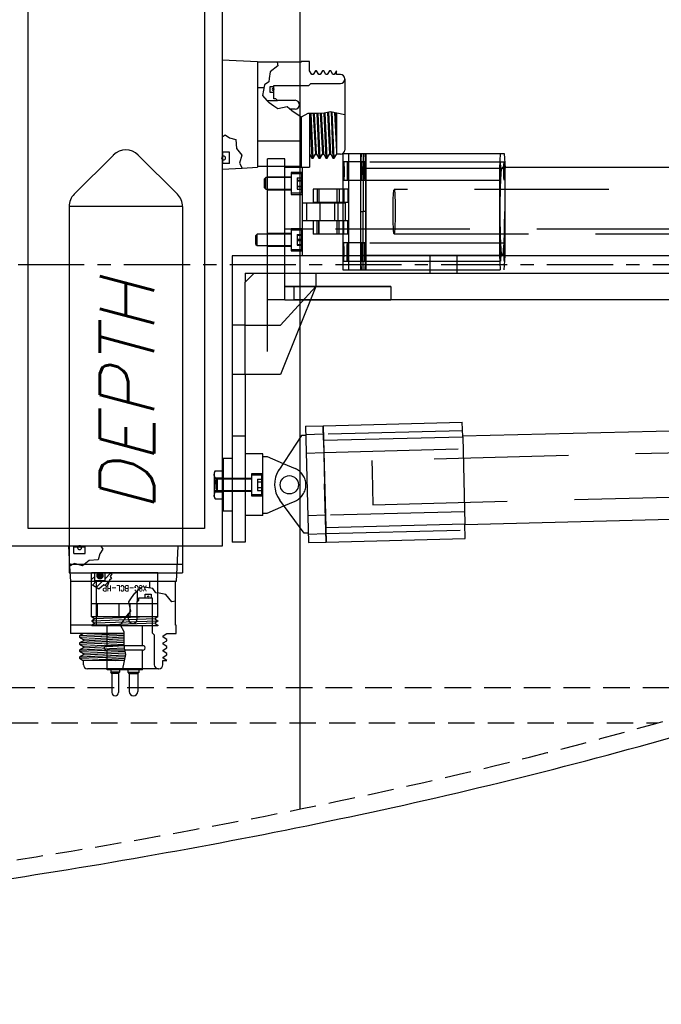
# Model space of a CAD drawing. Extents: x -135 to 10, y 84 to 175.
# Tile 42 of 53: x -22.56 to -13.46, y 137.05 to 151.02. Entities that reach past the tile are written whole.
import ezdxf
from ezdxf.enums import TextEntityAlignment as Align

# ---------------------------------------------------------------- set-up
doc = ezdxf.new("R2010")
doc.units = 0
doc.header["$LTSCALE"] = 1.5
doc.header["$MEASUREMENT"] = 0
for name, pattern in [('CENTER', [2, 1.25, -0.25, 0.25, -0.25]), ('HIDDEN', [0.375, 0.25, -0.125]), ('SLDHIDDEN0', [1.905, 1.27, -0.635])]:
    doc.linetypes.add(name, pattern=pattern)
doc.layers.get('0').update_dxf_attribs({"linetype": 'CONTINUOUS'})
doc.layers.get('DEFPOINTS').update_dxf_attribs({"linetype": 'CONTINUOUS'})
for name, color, linetype in [('DIM', 1, 'CONTINUOUS'), ('HULL', 7, 'CONTINUOUS'), ('J_BOX_AFT', 171, 'CONTINUOUS'), ('SENSOR_DEPTH', 140, 'CONTINUOUS'), ('STATION13', 90, 'CONTINUOUS'), ('TAIL', 140, 'CONTINUOUS')]:
    doc.layers.add(name, color=color, linetype=linetype)
doc.styles.add('78ROM', font='ROMAND', dxfattribs={"width": 0.75, "height": 0.078})
doc.styles.add('ENGR', font='Romans', dxfattribs={"oblique": 15})
doc.dimstyles.get("Standard").update_dxf_attribs({"dimtxt": 0.18, "dimasz": 0.18, "dimexe": 0.18, "dimexo": 0.0625, "dimgap": 0.09, "dimtad": 0, "dimtih": 1, "dimtoh": 1, "dimdec": 4, "dimzin": 0, "dimtxsty": 'STANDARD', "dimcen": 0.09, "dimazin": 3, "dimtfac": 1, "dimtdec": 4, "dimtofl": 0, "dimtmove": 0, "dimatfit": 3, "dimtolj": 1, "dimtzin": 0})

# ---------------------------------------------------------------- blocks, each defined once
blk = doc.blocks.new('*D9')
at = {"color": 0, "linetype": 'BYBLOCK'}
blk.add_line((-57.886, 144.38), (-51.462, 142.042), dxfattribs=at)
for start, end in [(4.1244, 8.2489), (331.7511, 335.8756)]:
    blk.add_arc((-66.578, 147.544), 15.006, start, end, dxfattribs=at)
for points in [[(-51.431, 148.63), (-51.79, 148.617), (-51.572, 147.544)], [(-53.049, 141.478), (-52.716, 141.343), (-52.477, 142.411)]]:
    blk.add_solid(points, dxfattribs=at)
at = {"layer": 'DEFPOINTS', "color": 0, "linetype": 'BYBLOCK'}
for p in [(-100.578, 147.544), (-66.578, 147.544), (0.489, 147.544), (-58.591, 144.637), (-51.976, 144.083)]:
    blk.add_point(p, dxfattribs=at)
at = {"color": 0, "linetype": 'BYBLOCK', "insert": (-51.8, 144.938), "char_height": 0.9, "attachment_point": 5, "style": 'ENGR'}
blk.add_mtext('\\A1;20°', dxfattribs=at)

msp = doc.modelspace()

# ---------------------------------------------------------------- linework, layer by layer
at = {"layer": 'HULL', "color": 1, "linetype": 'CENTER', "ltscale": 0.5}
msp.add_line((-100.578, 147.544), (0.489, 147.544), dxfattribs=at)
at = {"layer": 'HULL', "linetype": 'HIDDEN'}
for p, q in [((-89.655, 141.544), (-11.83, 141.544)), ((-88.48, 141.044), (-13.503, 141.044))]:
    msp.add_line(p, q, dxfattribs=at)
msp.add_open_spline([(-48.953, 137.301), (-47.161, 137.322), (-43.368, 137.386), (-37.574, 137.63), (-32.239, 137.982), (-27.572, 138.439), (-23.566, 138.925), (-19.56, 139.596), (-15.548, 140.457), (-11.533, 141.586), (-8.5, 142.677), (-6.804, 143.379), (-6.42, 143.544)], degree=3, knots=[74.603382, 74.603382, 74.603382, 74.603382, 79.979196, 85.984402, 91.998394, 96.017362, 100.048491, 104.104215, 108.197734, 112.354283, 116.605589, 117.858875, 117.858875, 117.858875, 117.858875], dxfattribs=at)
at = {"layer": 'HULL'}
msp.add_open_spline([(-48.953, 137.051), (-48.844, 137.052), (-48.734, 137.053), (-46.454, 137.081), (-44.283, 137.124), (-39.943, 137.277), (-37.774, 137.382), (-33.438, 137.654), (-31.272, 137.825), (-26.949, 138.258), (-24.789, 138.509), (-20.992, 139.096), (-19.351, 139.395), (-16.09, 140.093), (-14.47, 140.497), (-11.267, 141.437), (-9.684, 141.974), (-7.555, 142.8), (-6.986, 143.031), (-6.42, 143.272)], degree=3, knots=[74.600464, 74.600464, 74.600464, 74.600464, 74.928398, 74.928398, 81.436157, 81.436157, 87.943917, 87.943917, 94.451676, 94.451676, 100.959435, 100.959435, 105.945501, 105.945501, 110.931566, 110.931566, 115.917632, 115.917632, 117.752109, 117.752109, 117.752109, 117.752109], dxfattribs=at)
at = {"layer": 'J_BOX_AFT'}
for p, q in [((-19.685, 151.548), (-19.685, 143.548)), ((-22.435, 143.798), (-22.435, 151.298)), ((-19.935, 151.298), (-19.935, 143.798)), ((-19.685, 150.448), (-19.685, 149.356)), ((-19.685, 150.448), (-19.185, 150.423)), ((-19.185, 150.423), (-19.185, 148.923)), ((-18.907, 150.414), (-19.185, 150.414)), ((-18.565, 150.414), (-18.907, 150.414)), ((-18.565, 150.423), (-18.565, 150.414)), ((-18.445, 150.423), (-18.565, 150.423)), ((-18.445, 150.293), (-18.445, 150.423)), ((-18.413, 150.238), (-18.445, 150.293)), ((-18.363, 150.293), (-18.395, 150.238)), ((-18.345, 150.293), (-18.363, 150.293)), ((-18.313, 150.238), (-18.345, 150.293)), ((-18.263, 150.293), (-18.295, 150.238)), ((-18.245, 150.293), (-18.263, 150.293)), ((-18.213, 150.238), (-18.245, 150.293)), ((-18.163, 150.293), (-18.195, 150.238)), ((-18.145, 150.293), (-18.163, 150.293)), ((-18.113, 150.238), (-18.145, 150.293)), ((-18.065, 150.29), (-18.095, 150.238)), ((-18.065, 150.237), (-18.065, 150.29)), ((-18.395, 150.238), (-18.413, 150.238)), ((-18.295, 150.238), (-18.313, 150.238)), ((-18.195, 150.238), (-18.213, 150.238)), ((-18.095, 150.238), (-18.113, 150.238)), ((-18.005, 150.237), (-18.065, 150.237)), ((-17.945, 150.171), (-17.945, 150.177)), ((-17.945, 150.171), (-17.945, 149.174)), ((-19.093, 150.051), (-19.185, 150.051)), ((-18.952, 150.07), (-18.952, 150.083)), ((-18.952, 150.083), (-18.456, 150.083)), ((-18.456, 150.083), (-18.427, 150.111)), ((-18.427, 150.111), (-18.005, 150.111)), ((-19.049, 149.872), (-18.902, 149.872)), ((-18.952, 149.892), (-18.952, 149.985)), ((-18.922, 149.892), (-18.952, 149.892)), ((-18.902, 149.872), (-18.922, 149.892)), ((-18.65, 149.872), (-18.902, 149.872)), ((-18.65, 149.747), (-18.723, 149.747)), ((-18.565, 149.635), (-18.565, 148.923)), ((-18.445, 149.687), (-18.445, 148.923)), ((-18.065, 149.693), (-18.065, 149.105)), ((-19.685, 149.356), (-19.685, 149.135)), ((-18.565, 149.295), (-19.185, 149.295)), ((-17.945, 149.174), (-17.945, 149.168)), ((-19.581, 149.135), (-19.685, 149.135)), ((-19.581, 148.975), (-19.581, 149.135)), ((-18.445, 149.108), (-18.413, 149.053)), ((-18.413, 149.053), (-18.395, 149.053)), ((-18.395, 149.053), (-18.363, 149.108)), ((-18.363, 149.108), (-18.345, 149.108)), ((-18.345, 149.108), (-18.313, 149.053)), ((-18.313, 149.053), (-18.295, 149.053)), ((-18.295, 149.053), (-18.263, 149.108)), ((-18.263, 149.108), (-18.245, 149.108)), ((-18.245, 149.108), (-18.213, 149.053)), ((-18.213, 149.053), (-18.195, 149.053)), ((-18.195, 149.053), (-18.163, 149.108)), ((-18.163, 149.108), (-18.145, 149.108)), ((-18.145, 149.108), (-18.113, 149.053)), ((-18.113, 149.053), (-18.095, 149.053)), ((-18.095, 149.053), (-18.065, 149.105)), ((-18.005, 149.108), (-18.065, 149.108)), ((-19.685, 148.975), (-19.685, 148.898)), ((-19.581, 148.975), (-19.685, 148.975)), ((-19.685, 148.898), (-19.403, 148.912)), ((-19.403, 148.912), (-19.185, 148.923)), ((-18.565, 148.932), (-19.185, 148.932)), ((-18.565, 148.923), (-18.445, 148.923)), ((-19.935, 143.798), (-22.435, 143.798)), ((-19.685, 143.548), (-22.685, 143.548)), ((-21.787, 143.548), (-21.863, 143.548)), ((-21.863, 143.548), (-21.849, 143.266)), ((-21.787, 143.444), (-21.787, 143.548)), ((-21.787, 143.444), (-21.627, 143.444)), ((-21.627, 143.444), (-21.627, 143.548)), ((-21.405, 143.548), (-21.627, 143.548)), ((-20.313, 143.548), (-21.405, 143.548)), ((-20.313, 143.548), (-20.338, 143.048)), ((-21.849, 143.266), (-21.838, 143.048)), ((-20.338, 143.048), (-21.838, 143.048)), ((-21.83, 142.428), (-21.83, 143.048)), ((-21.466, 142.428), (-21.466, 143.048)), ((-20.71, 142.956), (-20.71, 143.048)), ((-20.347, 142.77), (-20.347, 143.048)), ((-20.889, 142.912), (-20.889, 142.765)), ((-20.889, 142.765), (-20.869, 142.785)), ((-20.889, 142.513), (-20.889, 142.765)), ((-20.869, 142.815), (-20.776, 142.815)), ((-20.869, 142.785), (-20.869, 142.815)), ((-20.691, 142.815), (-20.678, 142.815)), ((-20.678, 142.815), (-20.678, 142.318)), ((-20.347, 142.428), (-20.347, 142.77)), ((-21.014, 142.513), (-21.014, 142.585)), ((-21.838, 142.428), (-21.838, 142.308)), ((-21.126, 142.428), (-21.838, 142.428)), ((-20.678, 142.318), (-20.65, 142.29)), ((-20.338, 142.428), (-20.347, 142.428)), ((-20.338, 142.308), (-20.338, 142.428)), ((-21.074, 142.308), (-21.838, 142.308)), ((-21.653, 142.308), (-21.708, 142.276)), ((-21.708, 142.276), (-21.708, 142.258)), ((-21.708, 142.258), (-21.653, 142.226)), ((-21.653, 142.208), (-21.708, 142.176)), ((-21.708, 142.176), (-21.708, 142.158)), ((-21.653, 142.226), (-21.653, 142.208)), ((-20.65, 142.29), (-20.65, 141.868)), ((-20.523, 142.276), (-20.468, 142.308)), ((-20.523, 142.258), (-20.523, 142.276)), ((-20.468, 142.226), (-20.523, 142.258)), ((-20.523, 142.176), (-20.468, 142.208)), ((-20.523, 142.158), (-20.523, 142.176)), ((-20.468, 142.308), (-20.338, 142.308)), ((-20.468, 142.208), (-20.468, 142.226)), ((-21.708, 142.158), (-21.653, 142.126)), ((-21.653, 142.108), (-21.708, 142.076)), ((-21.708, 142.076), (-21.708, 142.058)), ((-21.708, 142.058), (-21.653, 142.026)), ((-21.653, 142.126), (-21.653, 142.108)), ((-20.468, 142.126), (-20.523, 142.158)), ((-20.523, 142.076), (-20.468, 142.108)), ((-20.523, 142.058), (-20.523, 142.076)), ((-20.468, 142.026), (-20.523, 142.058)), ((-20.468, 142.108), (-20.468, 142.126)), ((-21.653, 142.008), (-21.708, 141.976)), ((-21.708, 141.976), (-21.708, 141.958)), ((-21.708, 141.958), (-21.656, 141.928)), ((-21.068, 141.928), (-21.656, 141.928)), ((-21.653, 142.026), (-21.653, 142.008)), ((-21.653, 141.868), (-21.653, 141.928)), ((-20.524, 141.928), (-20.471, 141.928)), ((-20.524, 141.868), (-20.524, 141.928)), ((-20.523, 141.976), (-20.468, 142.008)), ((-20.523, 141.958), (-20.523, 141.976)), ((-20.471, 141.928), (-20.523, 141.958)), ((-20.468, 142.008), (-20.468, 142.026)), ((-21.587, 141.808), (-21.593, 141.808)), ((-20.59, 141.808), (-21.587, 141.808)), ((-20.59, 141.808), (-20.584, 141.808))]:
    msp.add_line(p, q, dxfattribs=at)
at = {"layer": 'J_BOX_AFT', "color": 5}
for p, q in [((-18.907, 150.414), (-18.897, 150.363)), ((-19.002, 150.279), (-19.02, 150.181)), ((-18.897, 150.363), (-19.002, 150.279)), ((-19.023, 150.136), (-19.086, 150.094)), ((-19.02, 150.181), (-19.023, 150.136)), ((-19.086, 150.094), (-19.111, 149.943)), ((-19.004, 149.985), (-19.004, 150.07)), ((-19.004, 150.07), (-18.952, 150.07)), ((-18.952, 149.985), (-18.952, 150.07)), ((-19.111, 149.943), (-19.049, 149.872)), ((-19.02, 149.838), (-19.049, 149.872)), ((-18.952, 149.985), (-19.004, 149.985)), ((-19.018, 149.837), (-19.02, 149.838)), ((-18.952, 149.791), (-19.018, 149.837)), ((-18.897, 149.753), (-18.952, 149.791)), ((-18.764, 149.782), (-18.897, 149.753)), ((-18.697, 149.725), (-18.764, 149.782)), ((-18.564, 149.635), (-18.697, 149.725)), ((-18.472, 149.687), (-18.564, 149.635)), ((-18.332, 149.687), (-18.472, 149.687)), ((-18.441, 149.687), (-18.413, 149.053)), ((-18.395, 149.053), (-18.423, 149.687)), ((-18.396, 149.687), (-18.363, 149.108)), ((-18.345, 149.108), (-18.374, 149.687)), ((-18.342, 149.687), (-18.313, 149.053)), ((-18.238, 149.692), (-18.332, 149.687)), ((-18.295, 149.053), (-18.324, 149.687)), ((-18.293, 149.689), (-18.263, 149.108)), ((-18.245, 149.108), (-18.277, 149.69)), ((-18.241, 149.692), (-18.213, 149.053)), ((-18.15, 149.71), (-18.238, 149.692)), ((-18.195, 149.053), (-18.222, 149.695)), ((-18.191, 149.702), (-18.163, 149.108)), ((-18.145, 149.108), (-18.173, 149.705)), ((-17.945, 149.669), (-18.15, 149.71)), ((-18.141, 149.708), (-18.113, 149.053)), ((-18.095, 149.053), (-18.123, 149.705)), ((-18.091, 149.698), (-18.065, 149.148)), ((-18.065, 149.56), (-18.073, 149.695)), ((-19.685, 149.356), (-19.641, 149.383)), ((-19.641, 149.383), (-19.579, 149.339)), ((-19.579, 149.339), (-19.493, 149.318)), ((-19.493, 149.318), (-19.482, 149.191)), ((-19.482, 149.191), (-19.405, 149.097)), ((-19.677, 148.975), (-19.677, 149.135)), ((-19.405, 149.097), (-19.44, 148.982)), ((-19.44, 148.982), (-19.403, 148.912)), ((-21.787, 143.54), (-21.627, 143.54)), ((-21.422, 143.442), (-21.443, 143.356)), ((-21.378, 143.504), (-21.422, 143.442)), ((-21.405, 143.548), (-21.378, 143.504)), ((-21.779, 143.303), (-21.849, 143.266)), ((-21.664, 143.268), (-21.779, 143.303)), ((-21.57, 143.345), (-21.664, 143.268)), ((-21.443, 143.356), (-21.57, 143.345)), ((-20.97, 142.815), (-20.925, 142.881)), ((-20.925, 142.881), (-20.924, 142.882)), ((-20.924, 142.882), (-20.889, 142.912)), ((-20.818, 142.974), (-20.889, 142.912)), ((-20.668, 142.949), (-20.818, 142.974)), ((-20.626, 142.886), (-20.668, 142.949)), ((-20.58, 142.882), (-20.626, 142.886)), ((-20.482, 142.865), (-20.58, 142.882)), ((-21.008, 142.76), (-20.97, 142.815)), ((-20.98, 142.626), (-21.008, 142.76)), ((-20.776, 142.867), (-20.691, 142.867)), ((-20.776, 142.815), (-20.776, 142.867)), ((-20.776, 142.815), (-20.691, 142.815)), ((-20.691, 142.867), (-20.691, 142.815)), ((-20.398, 142.76), (-20.482, 142.865)), ((-20.347, 142.77), (-20.398, 142.76)), ((-21.036, 142.56), (-20.98, 142.626)), ((-21.126, 142.426), (-21.036, 142.56)), ((-21.074, 142.335), (-21.126, 142.426)), ((-21.074, 142.195), (-21.074, 142.335)), ((-21.074, 142.304), (-21.708, 142.276)), ((-21.708, 142.258), (-21.074, 142.286)), ((-21.074, 142.205), (-21.708, 142.176)), ((-21.708, 142.158), (-21.074, 142.187)), ((-21.074, 142.259), (-21.653, 142.226)), ((-21.653, 142.208), (-21.074, 142.237)), ((-21.069, 142.1), (-21.074, 142.195)), ((-21.069, 142.103), (-21.708, 142.076)), ((-21.708, 142.058), (-21.066, 142.085)), ((-21.072, 142.156), (-21.653, 142.126)), ((-21.653, 142.108), (-21.071, 142.14)), ((-21.06, 142.054), (-21.653, 142.026)), ((-21.653, 142.008), (-21.056, 142.036)), ((-21.051, 142.013), (-21.069, 142.1)), ((-21.053, 142.004), (-21.708, 141.976)), ((-21.708, 141.958), (-21.057, 141.986)), ((-21.063, 141.954), (-21.614, 141.928)), ((-21.201, 141.928), (-21.067, 141.936)), ((-21.092, 141.808), (-21.051, 142.013))]:
    msp.add_line(p, q, dxfattribs=at)
at = {"layer": 'J_BOX_AFT'}
for centre, radius, start, end in [((-18.005, 150.177), 0.06, 0, 90), ((-18.005, 150.171), 0.06, 270, 0), ((-18.65, 149.81), 0.0625, 270, 90), ((-18.005, 149.168), 0.06, 270, 360), ((-20.952, 142.513), 0.0625, 180, 0), ((-21.593, 141.868), 0.06, 180, 270), ((-20.59, 141.868), 0.06, 180, 270), ((-20.584, 141.868), 0.06, 270, 360)]:
    msp.add_arc(centre, radius, start, end, dxfattribs=at)
at = {"layer": 'J_BOX_AFT', "color": 7}
for centre, radius, start, end in [((-18.961, 150.028), 0.0144, 90, 270), ((-18.961, 150.028), 0.0144, 270, 90), ((-19.665, 149.055), 0.0275, 90, 270), ((-19.665, 149.055), 0.0275, 270, 90), ((-21.707, 143.528), 0.0275, 0, 180), ((-21.707, 143.528), 0.0275, 180, 0), ((-20.733, 142.824), 0.0144, 0, 180), ((-20.733, 142.824), 0.0144, 180, 0)]:
    msp.add_arc(centre, radius, start, end, dxfattribs=at)
at = {"layer": 'SENSOR_DEPTH'}
for p, q in [((-21.228, 149.097), (-21.783, 148.542)), ((-20.875, 149.097), (-20.32, 148.542)), ((-21.857, 148.365), (-21.857, 143.17)), ((-20.247, 148.365), (-21.857, 148.365)), ((-20.247, 148.365), (-20.247, 143.17)), ((-21.857, 143.295), (-20.247, 143.295)), ((-21.857, 143.17), (-20.247, 143.17)), ((-21.536, 142.545), (-21.536, 143.17)), ((-20.598, 143.17), (-21.536, 143.17)), ((-21.532, 143.166), (-21.536, 143.162)), ((-21.49, 143.056), (-21.49, 143.166)), ((-21.346, 143.056), (-21.346, 143.17)), ((-20.818, 143.17), (-21.286, 143.17)), ((-20.598, 142.545), (-20.598, 143.17)), ((-21.346, 143.056), (-21.49, 143.056)), ((-20.598, 142.733), (-21.536, 142.733)), ((-21.456, 142.733), (-21.456, 142.545)), ((-21.146, 142.545), (-21.146, 142.733)), ((-20.988, 142.545), (-20.988, 142.733)), ((-20.678, 142.733), (-20.678, 142.545)), ((-20.598, 142.545), (-21.536, 142.545)), ((-21.535, 142.545), (-21.497, 142.523)), ((-21.497, 142.514), (-21.535, 142.492)), ((-21.535, 142.492), (-21.535, 142.483)), ((-21.535, 142.483), (-21.497, 142.461)), ((-21.497, 142.451), (-21.535, 142.429)), ((-21.497, 142.523), (-21.497, 142.514)), ((-21.497, 142.461), (-21.497, 142.451)), ((-20.599, 142.545), (-20.637, 142.523)), ((-20.637, 142.523), (-20.637, 142.514)), ((-20.637, 142.514), (-20.599, 142.492)), ((-20.599, 142.483), (-20.637, 142.461)), ((-20.637, 142.461), (-20.637, 142.451)), ((-20.637, 142.451), (-20.599, 142.429)), ((-20.599, 142.492), (-20.599, 142.483)), ((-21.535, 142.429), (-21.535, 142.42)), ((-20.599, 142.42), (-21.535, 142.42)), ((-21.318, 142.136), (-21.318, 142.42)), ((-20.816, 142.136), (-20.816, 142.42)), ((-20.599, 142.429), (-20.599, 142.42)), ((-20.816, 142.136), (-21.318, 142.136)), ((-20.816, 142.076), (-21.318, 142.076)), ((-21.318, 141.795), (-21.318, 142.076)), ((-20.816, 141.795), (-20.816, 142.076)), ((-20.816, 141.795), (-21.318, 141.795)), ((-21.264, 141.795), (-21.264, 141.76)), ((-21.14, 141.76), (-21.264, 141.76)), ((-21.248, 141.745), (-21.264, 141.76)), ((-21.156, 141.745), (-21.14, 141.76)), ((-21.14, 141.795), (-21.14, 141.76)), ((-21.02, 141.76), (-21.02, 141.795)), ((-21.004, 141.745), (-21.02, 141.76)), ((-21.02, 141.76), (-20.863, 141.76)), ((-20.879, 141.745), (-20.863, 141.76)), ((-20.863, 141.76), (-20.863, 141.795)), ((-21.156, 141.745), (-21.248, 141.745)), ((-21.248, 141.745), (-21.248, 141.471)), ((-21.156, 141.745), (-21.156, 141.471)), ((-21.004, 141.745), (-20.879, 141.745)), ((-21.004, 141.745), (-21.004, 141.488)), ((-20.879, 141.745), (-20.879, 141.488))]:
    msp.add_line(p, q, dxfattribs=at)
at = {"layer": 'SENSOR_DEPTH', "color": 7}
for p, q in [((-21.268, 143.165), (-21.346, 143.087)), ((-21.49, 143.12), (-21.536, 143.074)), ((-21.465, 143.056), (-21.526, 142.995)), ((-21.376, 143.056), (-21.471, 142.961)), ((-21.283, 143.061), (-21.351, 142.993))]:
    msp.add_line(p, q, dxfattribs=at)
at = {"layer": 'SENSOR_DEPTH', "color": 5}
for p, q in [((-20.637, 142.519), (-21.535, 142.487)), ((-20.637, 142.456), (-21.535, 142.425)), ((-20.73, 142.545), (-21.497, 142.519)), ((-20.599, 142.487), (-21.497, 142.456)), ((-20.599, 142.425), (-20.73, 142.42))]:
    msp.add_line(p, q, dxfattribs=at)
msp.add_lwpolyline([(-21.281, 143.17), (-21.248, 143.156), (-21.275, 143.117), (-21.255, 143.09), (-21.281, 143.066), (-21.318, 142.976), (-21.363, 142.999), (-21.434, 142.938), (-21.526, 142.995), (-21.536, 142.993)], dxfattribs=at)
at = {"layer": 'SENSOR_DEPTH', "color": 7, "const_width": 0.0533}
msp.add_lwpolyline([(-21.391, 143.131, 1), (-21.445, 143.131, 1)], format="xyb", close=True, dxfattribs=at)
at = {"layer": 'SENSOR_DEPTH'}
for centre, radius, start, end in [((-21.052, 148.92), 0.25, 45, 135), ((-21.607, 148.365), 0.25, 135, 180), ((-20.497, 148.365), 0.25, 360, 45), ((-21.327, 142.106), 0.0312, 73.7398, 286.2602), ((-20.807, 142.106), 0.0312, 253.7398, 106.2602), ((-20.942, 141.488), 0.0625, 180, 0), ((-21.202, 141.471), 0.046, 180, 0)]:
    msp.add_arc(centre, radius, start, end, dxfattribs=at)
at = {"layer": 'STATION13'}
msp.add_line((-18.578, 139.829), (-18.578, 155.267), dxfattribs=at)
at = {"layer": 'TAIL', "linetype": 'CONTINUOUS'}
for p, q in [((-18.794, 149.044), (-19.044, 149.044)), ((-18.794, 149.044), (-19.044, 149.044)), ((-19.044, 147.669), (-19.044, 149.044)), ((-18.794, 148.919), (-18.794, 149.044)), ((-17.974, 149.119), (-17.895, 149.119)), ((-17.974, 149.119), (-17.974, 148.612)), ((-17.895, 149.119), (-17.645, 149.119)), ((-17.895, 149.119), (-17.895, 147.669)), ((-17.685, 149.119), (-17.685, 148.294)), ((-17.645, 149.119), (-15.683, 149.119)), ((-17.645, 149.119), (-17.645, 147.669)), ((-15.683, 149.119), (-15.673, 148.911)), ((-18.794, 147.669), (-18.794, 148.919)), ((-18.544, 148.919), (-18.794, 148.919)), ((-18.544, 147.669), (-18.544, 148.919)), ((-17.645, 148.911), (-15.673, 148.911)), ((-17.645, 147.676), (-17.645, 148.911)), ((-11.367, 148.919), (-15.673, 148.919)), ((-15.673, 147.676), (-15.673, 148.911)), ((-19.064, 148.776), (-19.083, 148.757)), ((-19.083, 148.665), (-19.083, 148.757)), ((-19.044, 148.776), (-19.064, 148.776)), ((-19.064, 148.656), (-19.064, 148.776)), ((-19.083, 148.63), (-19.083, 148.665)), ((-19.083, 148.63), (-19.064, 148.612)), ((-19.064, 148.612), (-19.064, 148.656)), ((-19.064, 148.612), (-19.044, 148.612)), ((-18.393, 148.612), (-18.393, 148.424)), ((-18.316, 148.612), (-18.393, 148.612)), ((-18.316, 148.612), (-18.316, 148.424)), ((-17.961, 148.612), (-18.316, 148.612)), ((-17.961, 148.612), (-17.961, 148.424)), ((-17.901, 148.612), (-17.961, 148.612)), ((-17.901, 148.612), (-17.901, 148.424)), ((-18.544, 148.419), (-18.484, 148.419)), ((-18.484, 148.169), (-18.484, 148.419)), ((-18.484, 148.419), (-18.086, 148.419)), ((-18.316, 148.424), (-18.393, 148.424)), ((-17.961, 148.424), (-18.316, 148.424)), ((-18.086, 148.169), (-18.086, 148.419)), ((-18.086, 148.419), (-17.934, 148.419)), ((-17.974, 148.424), (-17.974, 148.419)), ((-17.901, 148.424), (-17.961, 148.424)), ((-17.934, 148.169), (-17.934, 148.419)), ((-17.724, 148.294), (-17.685, 148.294)), ((-17.685, 147.469), (-17.685, 148.294)), ((-17.645, 148.294), (-17.685, 148.294)), ((-18.544, 148.169), (-18.484, 148.169)), ((-18.393, 148.044), (-18.544, 148.044)), ((-18.393, 148.044), (-18.544, 148.044)), ((-18.484, 148.169), (-18.086, 148.169)), ((-18.393, 148.164), (-18.393, 147.976)), ((-18.316, 148.164), (-18.393, 148.164)), ((-18.316, 147.976), (-18.316, 148.164)), ((-17.961, 148.164), (-18.316, 148.164)), ((-18.086, 148.169), (-17.934, 148.169)), ((-17.974, 148.169), (-17.974, 148.164)), ((-17.961, 147.976), (-17.961, 148.164)), ((-17.901, 148.164), (-17.961, 148.164)), ((-17.901, 147.976), (-17.901, 148.164)), ((-19.189, 147.976), (-19.208, 147.957)), ((-19.208, 147.952), (-19.208, 147.957)), ((-19.208, 147.83), (-19.208, 147.952)), ((-19.044, 147.976), (-19.189, 147.976)), ((-19.189, 147.97), (-19.189, 147.976)), ((-19.189, 147.812), (-19.189, 147.97)), ((-18.316, 147.976), (-18.393, 147.976)), ((-17.961, 147.976), (-18.316, 147.976)), ((-17.974, 147.976), (-17.974, 147.669)), ((-17.901, 147.976), (-17.961, 147.976)), ((-19.208, 147.83), (-19.189, 147.812)), ((-19.189, 147.812), (-19.044, 147.812)), ((-12.189, 147.669), (-19.545, 147.669)), ((-19.545, 147.669), (-19.545, 145.982)), ((-19.044, 146.31), (-19.044, 147.649)), ((-17.645, 147.676), (-15.673, 147.676)), ((-15.673, 147.669), (-15.673, 147.676)), ((-19.357, 147.419), (-19.357, 147.294)), ((-19.357, 147.294), (-19.229, 147.419)), ((-19.357, 147.419), (-19.229, 147.419)), ((-18.357, 147.419), (-12.189, 147.419)), ((-18.357, 147.419), (-18.357, 147.231)), ((-18.357, 147.231), (-18.857, 145.982)), ((-17.294, 147.232), (-18.357, 147.232)), ((-18.357, 147.232), (-17.294, 147.232)), ((-17.294, 147.232), (-17.294, 147.044)), ((-18.432, 147.044), (-17.294, 147.044)), ((-12.459, 147.044), (-17.294, 147.044)), ((-19.545, 145.982), (-19.545, 143.607)), ((-19.357, 145.982), (-19.545, 145.982)), ((-19.357, 145.982), (-19.357, 143.607)), ((-18.857, 145.982), (-19.357, 145.982)), ((-18.503, 145.25), (-18.253, 145.257)), ((-18.503, 145.25), (-18.461, 143.601)), ((-18.253, 145.257), (-16.279, 145.307)), ((-18.253, 145.257), (-18.211, 143.607)), ((-18.253, 145.257), (-18.232, 144.432)), ((-16.273, 145.1), (-16.279, 145.307)), ((-18.56, 145.117), (-18.879, 144.629)), ((-18.5, 145.118), (-18.56, 145.117)), ((-11.925, 145.218), (-16.274, 145.107)), ((-18.248, 145.05), (-16.273, 145.1)), ((-18.248, 145.05), (-18.216, 143.814)), ((-16.273, 145.1), (-16.242, 143.865)), ((-19.107, 144.857), (-19.357, 144.857)), ((-19.107, 143.982), (-19.107, 144.857)), ((-19.545, 144.794), (-19.67, 144.794)), ((-19.67, 144.794), (-19.67, 144.044)), ((-19.107, 144.819), (-19.047, 144.819)), ((-19.047, 144.819), (-18.819, 144.722)), ((-19.785, 144.618), (-19.8, 144.586)), ((-19.8, 144.586), (-19.8, 144.252)), ((-19.785, 144.618), (-19.67, 144.618)), ((-19.785, 144.519), (-19.67, 144.519)), ((-18.211, 143.607), (-18.232, 144.432)), ((-18.232, 144.432), (-18.232, 144.432)), ((-18.232, 144.432), (-18.232, 144.432)), ((-19.785, 144.32), (-19.67, 144.32)), ((-19.8, 144.252), (-19.785, 144.221)), ((-19.785, 144.221), (-19.67, 144.221)), ((-18.524, 143.731), (-18.868, 144.202)), ((-19.545, 144.044), (-19.67, 144.044)), ((-19.107, 144.019), (-19.047, 144.019)), ((-19.047, 144.019), (-18.809, 144.121)), ((-19.107, 143.982), (-19.357, 143.982)), ((-18.216, 143.814), (-16.242, 143.865)), ((-16.242, 143.858), (-11.893, 143.968)), ((-16.237, 143.658), (-16.242, 143.865)), ((-18.464, 143.733), (-18.524, 143.731)), ((-19.357, 143.607), (-19.545, 143.607)), ((-18.461, 143.601), (-18.211, 143.607)), ((-18.211, 143.607), (-16.237, 143.658))]:
    msp.add_line(p, q, dxfattribs=at)
at = {"layer": 'TAIL', "linetype": 'SLDHIDDEN0'}
for p, q in [((-17.724, 149.119), (-17.724, 147.469)), ((-17.714, 149.119), (-17.724, 148.911)), ((-17.645, 148.911), (-17.655, 149.119)), ((-15.741, 149.119), (-15.751, 148.911)), ((-17.907, 148.999), (-17.962, 148.999)), ((-17.657, 148.999), (-17.907, 148.999)), ((-17.724, 148.911), (-17.724, 147.676)), ((-17.724, 148.911), (-17.645, 148.911)), ((-17.657, 148.997), (-17.712, 148.997)), ((-15.685, 148.997), (-17.657, 148.997)), ((-15.751, 148.911), (-15.751, 147.676)), ((-15.673, 148.919), (-15.712, 148.919)), ((-18.794, 148.782), (-19.044, 148.782)), ((-18.708, 148.776), (-19.044, 148.776)), ((-18.708, 148.782), (-18.794, 148.782)), ((-18.544, 148.85), (-18.708, 148.85)), ((-18.708, 148.85), (-18.708, 148.538)), ((-18.557, 148.829), (-18.708, 148.829)), ((-18.621, 148.774), (-18.544, 148.774)), ((-18.621, 148.774), (-18.621, 148.738)), ((-18.621, 148.738), (-18.544, 148.738)), ((-18.621, 148.738), (-18.621, 148.657)), ((-18.557, 148.632), (-18.557, 148.829)), ((-18.544, 148.815), (-18.557, 148.829)), ((-17.962, 148.739), (-17.907, 148.739)), ((-17.907, 148.739), (-17.657, 148.739)), ((-17.712, 148.74), (-17.657, 148.74)), ((-17.657, 148.74), (-15.685, 148.74)), ((-19.044, 148.612), (-18.708, 148.612)), ((-19.044, 148.605), (-18.794, 148.605)), ((-18.794, 148.605), (-18.708, 148.605)), ((-18.621, 148.731), (-18.544, 148.731)), ((-18.621, 148.657), (-18.544, 148.657)), ((-18.621, 148.657), (-18.621, 148.613)), ((-18.621, 148.65), (-18.544, 148.65)), ((-18.621, 148.613), (-18.544, 148.613)), ((-18.557, 148.559), (-18.557, 148.632)), ((-18.336, 148.612), (-18.336, 148.424)), ((-18.314, 148.612), (-18.314, 148.424)), ((-18.054, 148.424), (-18.054, 148.612)), ((-18.027, 148.612), (-18.027, 148.424)), ((-17.974, 148.612), (-17.974, 148.424)), ((-17.967, 148.612), (-17.967, 148.424)), ((-11.341, 148.606), (-17.246, 148.606)), ((-18.708, 148.559), (-18.557, 148.559)), ((-18.708, 148.538), (-18.544, 148.538)), ((-18.557, 148.559), (-18.544, 148.572)), ((-18.299, 148.419), (-18.299, 148.169)), ((-18.086, 148.169), (-18.086, 148.419)), ((-18.039, 148.169), (-18.039, 148.419)), ((-17.974, 148.419), (-17.974, 148.169)), ((-18.544, 148.044), (-18.794, 148.044)), ((-18.544, 148.044), (-18.794, 148.044)), ((-18.708, 148.05), (-18.708, 147.738)), ((-18.544, 148.05), (-18.708, 148.05)), ((-10.459, 148.044), (-18.393, 148.044)), ((-10.459, 148.044), (-18.393, 148.044)), ((-18.336, 147.976), (-18.336, 148.164)), ((-18.314, 148.164), (-18.314, 147.976)), ((-18.054, 147.976), (-18.054, 148.164)), ((-18.027, 147.976), (-18.027, 148.164)), ((-17.974, 148.164), (-17.974, 147.976)), ((-17.967, 147.976), (-17.967, 148.164)), ((-18.794, 147.982), (-19.044, 147.982)), ((-18.708, 147.976), (-19.044, 147.976)), ((-18.708, 147.982), (-18.794, 147.982)), ((-18.557, 148.029), (-18.708, 148.029)), ((-18.621, 147.968), (-18.544, 147.968)), ((-18.621, 147.968), (-18.621, 147.904)), ((-18.621, 147.958), (-18.544, 147.958)), ((-18.621, 147.904), (-18.544, 147.904)), ((-18.621, 147.904), (-18.621, 147.83)), ((-18.557, 148.018), (-18.557, 148.029)), ((-18.544, 148.015), (-18.557, 148.029)), ((-18.557, 147.759), (-18.557, 148.018)), ((-17.246, 147.981), (-9.255, 147.981)), ((-19.044, 147.812), (-18.708, 147.812)), ((-19.044, 147.805), (-18.794, 147.805)), ((-18.794, 147.805), (-18.708, 147.805)), ((-18.708, 147.759), (-18.557, 147.759)), ((-18.621, 147.883), (-18.544, 147.883)), ((-18.621, 147.83), (-18.544, 147.83)), ((-18.621, 147.83), (-18.621, 147.819)), ((-18.621, 147.819), (-18.544, 147.819)), ((-18.557, 147.759), (-18.544, 147.772)), ((-17.907, 147.849), (-17.962, 147.849)), ((-17.657, 147.849), (-17.907, 147.849)), ((-17.657, 147.847), (-17.712, 147.847)), ((-15.685, 147.847), (-17.657, 147.847)), ((-19.044, 147.044), (-19.044, 147.669)), ((-18.794, 147.044), (-18.794, 147.669)), ((-18.708, 147.738), (-18.544, 147.738)), ((-17.974, 147.669), (-17.974, 147.469)), ((-17.895, 147.669), (-17.895, 147.469)), ((-17.724, 147.676), (-17.714, 147.469)), ((-17.724, 147.676), (-17.645, 147.676)), ((-17.655, 147.469), (-17.645, 147.676)), ((-17.645, 147.669), (-17.645, 147.469)), ((-16.74, 147.669), (-16.74, 147.419)), ((-16.35, 147.419), (-16.35, 147.669)), ((-15.751, 147.676), (-15.741, 147.469)), ((-15.683, 147.469), (-15.673, 147.669)), ((-17.962, 147.589), (-17.907, 147.589)), ((-17.907, 147.589), (-17.657, 147.589)), ((-17.712, 147.59), (-17.657, 147.59)), ((-17.657, 147.59), (-15.685, 147.59)), ((-19.229, 147.419), (-18.357, 147.419)), ((-17.974, 147.469), (-17.895, 147.469)), ((-17.895, 147.469), (-17.645, 147.469)), ((-17.645, 147.469), (-15.683, 147.469)), ((-19.357, 145.982), (-19.357, 147.294)), ((-18.857, 146.682), (-18.357, 147.231)), ((-18.794, 147.232), (-18.669, 147.232)), ((-18.357, 147.232), (-18.794, 147.232)), ((-18.669, 147.232), (-18.669, 147.044)), ((-18.669, 147.232), (-18.357, 147.232)), ((-18.794, 147.044), (-19.044, 147.044)), ((-18.794, 147.044), (-18.669, 147.044)), ((-18.669, 147.044), (-18.432, 147.044)), ((-17.294, 147.044), (-18.669, 147.044)), ((-19.357, 146.682), (-19.545, 146.682)), ((-19.357, 146.682), (-18.857, 146.682)), ((-18.248, 145.05), (-18.253, 145.257)), ((-19.357, 145.107), (-19.545, 145.107)), ((-18.25, 145.137), (-18.5, 145.13)), ((-16.276, 145.186), (-18.25, 145.135)), ((-18.493, 144.87), (-18.243, 144.877)), ((-18.243, 144.878), (-16.269, 144.929)), ((-11.917, 144.906), (-17.562, 144.762)), ((-18.819, 144.722), (-18.649, 144.649)), ((-17.562, 144.762), (-17.558, 144.609)), ((-19.107, 144.576), (-19.271, 144.576)), ((-19.271, 144.576), (-19.271, 144.419)), ((-19.12, 144.554), (-19.271, 144.554)), ((-19.12, 144.284), (-19.12, 144.554)), ((-19.107, 144.541), (-19.12, 144.554)), ((-17.558, 144.609), (-17.546, 144.137)), ((-19.67, 144.501), (-19.8, 144.501)), ((-19.752, 144.501), (-19.771, 144.483)), ((-19.771, 144.356), (-19.771, 144.483)), ((-19.271, 144.501), (-19.752, 144.501)), ((-19.752, 144.337), (-19.752, 144.501)), ((-19.545, 144.508), (-19.67, 144.508)), ((-19.357, 144.508), (-19.545, 144.508)), ((-19.271, 144.508), (-19.357, 144.508)), ((-19.271, 144.419), (-19.271, 144.263)), ((-19.184, 144.5), (-19.184, 144.46)), ((-19.184, 144.5), (-19.107, 144.5)), ((-19.184, 144.46), (-19.107, 144.46)), ((-19.184, 144.46), (-19.184, 144.379)), ((-19.8, 144.337), (-19.67, 144.337)), ((-19.771, 144.356), (-19.752, 144.337)), ((-19.752, 144.337), (-19.271, 144.337)), ((-19.67, 144.331), (-19.545, 144.331)), ((-19.545, 144.331), (-19.357, 144.331)), ((-19.357, 144.331), (-19.271, 144.331)), ((-19.271, 144.284), (-19.12, 144.284)), ((-19.184, 144.379), (-19.107, 144.379)), ((-19.184, 144.379), (-19.184, 144.338)), ((-19.184, 144.338), (-19.107, 144.338)), ((-19.12, 144.284), (-19.107, 144.298)), ((-17.546, 144.137), (-11.901, 144.281)), ((-19.271, 144.263), (-19.107, 144.263)), ((-18.809, 144.121), (-18.649, 144.189)), ((-18.221, 143.987), (-18.471, 143.981)), ((-16.246, 144.036), (-18.221, 143.986)), ((-18.464, 143.721), (-18.214, 143.727)), ((-18.211, 143.607), (-18.216, 143.814)), ((-18.214, 143.729), (-16.24, 143.779))]:
    msp.add_line(p, q, dxfattribs=at)
at = {"layer": 'TAIL', "linetype": 'CONTINUOUS', "flags": 128}
for points in [[(-17.962, 148.739), (-17.963, 148.743), (-17.965, 148.755), (-17.966, 148.774), (-17.967, 148.799), (-17.968, 148.829), (-17.968, 148.861), (-17.968, 148.893), (-17.967, 148.924), (-17.966, 148.952), (-17.965, 148.974), (-17.964, 148.99), (-17.962, 148.998), (-17.961, 148.998), (-17.959, 148.99), (-17.958, 148.974), (-17.957, 148.952), (-17.956, 148.924), (-17.956, 148.893), (-17.955, 148.861), (-17.956, 148.829), (-17.956, 148.799), (-17.957, 148.774), (-17.959, 148.755), (-17.96, 148.743), (-17.962, 148.739)], [(-17.907, 148.999), (-17.909, 148.995), (-17.91, 148.983), (-17.911, 148.964), (-17.912, 148.938), (-17.913, 148.909), (-17.913, 148.877), (-17.913, 148.844), (-17.913, 148.813), (-17.912, 148.786), (-17.911, 148.764), (-17.909, 148.748), (-17.908, 148.74), (-17.906, 148.74), (-17.905, 148.748), (-17.903, 148.764), (-17.902, 148.786), (-17.901, 148.813), (-17.901, 148.844), (-17.901, 148.877), (-17.901, 148.909), (-17.902, 148.938), (-17.903, 148.964), (-17.904, 148.983), (-17.905, 148.995), (-17.907, 148.999)], [(-17.962, 147.849), (-17.963, 147.845), (-17.965, 147.833), (-17.966, 147.814), (-17.967, 147.788), (-17.968, 147.759), (-17.968, 147.727), (-17.968, 147.694), (-17.967, 147.669)], [(-17.956, 147.669), (-17.956, 147.694), (-17.955, 147.727), (-17.956, 147.759), (-17.956, 147.788), (-17.957, 147.814), (-17.959, 147.833), (-17.96, 147.845), (-17.962, 147.849)], [(-17.913, 147.669), (-17.913, 147.679), (-17.913, 147.711), (-17.913, 147.743), (-17.913, 147.774), (-17.912, 147.802), (-17.911, 147.824), (-17.909, 147.84), (-17.908, 147.848), (-17.906, 147.848), (-17.905, 147.84), (-17.903, 147.824), (-17.902, 147.802), (-17.901, 147.774), (-17.901, 147.743), (-17.901, 147.711), (-17.901, 147.679), (-17.901, 147.669)], [(-19.785, 144.519), (-19.796, 144.554), (-19.795, 144.591), (-19.785, 144.618)], [(-19.785, 144.32), (-19.793, 144.359), (-19.79, 144.493), (-19.785, 144.519)], [(-19.785, 144.221), (-19.796, 144.256), (-19.795, 144.293), (-19.785, 144.32)]]:
    msp.add_lwpolyline(points, dxfattribs=at)
at = {"layer": 'TAIL', "linetype": 'SLDHIDDEN0', "flags": 128}
for points in [[(-17.712, 148.739), (-17.713, 148.743), (-17.715, 148.755), (-17.716, 148.774), (-17.717, 148.799), (-17.718, 148.829), (-17.718, 148.861), (-17.718, 148.893), (-17.718, 148.924), (-17.717, 148.952), (-17.716, 148.974), (-17.714, 148.99), (-17.713, 148.998), (-17.711, 148.998), (-17.71, 148.99), (-17.708, 148.974), (-17.707, 148.952), (-17.706, 148.924), (-17.706, 148.893), (-17.706, 148.861), (-17.706, 148.829), (-17.707, 148.799), (-17.708, 148.774), (-17.709, 148.755), (-17.71, 148.743), (-17.712, 148.739)], [(-17.718, 148.869), (-17.718, 148.837), (-17.717, 148.807), (-17.716, 148.781), (-17.715, 148.76), (-17.714, 148.747), (-17.712, 148.741), (-17.711, 148.743), (-17.709, 148.752), (-17.708, 148.77), (-17.707, 148.793), (-17.706, 148.821), (-17.706, 148.853), (-17.706, 148.885), (-17.706, 148.916), (-17.707, 148.944), (-17.708, 148.968), (-17.709, 148.985), (-17.711, 148.995), (-17.712, 148.997), (-17.714, 148.991), (-17.715, 148.977), (-17.716, 148.957), (-17.717, 148.931), (-17.718, 148.901), (-17.718, 148.869)], [(-17.657, 148.999), (-17.659, 148.995), (-17.66, 148.983), (-17.662, 148.964), (-17.663, 148.938), (-17.663, 148.909), (-17.663, 148.877), (-17.663, 148.844), (-17.663, 148.813), (-17.662, 148.786), (-17.661, 148.764), (-17.66, 148.748), (-17.658, 148.74), (-17.657, 148.74), (-17.655, 148.748), (-17.654, 148.764), (-17.653, 148.786), (-17.652, 148.813), (-17.651, 148.844), (-17.651, 148.877), (-17.651, 148.909), (-17.652, 148.938), (-17.653, 148.964), (-17.654, 148.983), (-17.656, 148.995), (-17.657, 148.999)], [(-17.651, 148.869), (-17.651, 148.837), (-17.652, 148.807), (-17.653, 148.781), (-17.654, 148.76), (-17.655, 148.747), (-17.657, 148.741), (-17.658, 148.743), (-17.66, 148.752), (-17.661, 148.77), (-17.662, 148.793), (-17.663, 148.821), (-17.663, 148.853), (-17.663, 148.885), (-17.663, 148.916), (-17.662, 148.944), (-17.661, 148.968), (-17.66, 148.985), (-17.658, 148.995), (-17.657, 148.997), (-17.655, 148.991), (-17.654, 148.977), (-17.653, 148.957), (-17.652, 148.931), (-17.651, 148.901), (-17.651, 148.869)], [(-15.745, 148.869), (-15.745, 148.837), (-15.745, 148.807), (-15.744, 148.781), (-15.742, 148.76), (-15.741, 148.747), (-15.74, 148.741), (-15.738, 148.743), (-15.737, 148.752), (-15.735, 148.77), (-15.734, 148.793), (-15.733, 148.821), (-15.733, 148.853), (-15.733, 148.885), (-15.733, 148.916), (-15.734, 148.944), (-15.735, 148.968), (-15.737, 148.985), (-15.738, 148.995), (-15.74, 148.997), (-15.741, 148.991), (-15.742, 148.977), (-15.744, 148.957), (-15.745, 148.931), (-15.745, 148.901), (-15.745, 148.869)], [(-15.682, 148.294), (-15.682, 148.223), (-15.683, 148.152), (-15.684, 148.084), (-15.685, 148.018), (-15.687, 147.956), (-15.689, 147.898), (-15.691, 147.846), (-15.694, 147.799), (-15.697, 147.759), (-15.7, 147.725), (-15.703, 147.699), (-15.706, 147.681), (-15.709, 147.671), (-15.713, 147.669), (-15.716, 147.675), (-15.719, 147.689), (-15.723, 147.711), (-15.726, 147.741), (-15.729, 147.778), (-15.731, 147.821), (-15.734, 147.871), (-15.736, 147.926), (-15.738, 147.986), (-15.739, 148.05), (-15.74, 148.118), (-15.741, 148.187), (-15.741, 148.258), (-15.741, 148.329), (-15.741, 148.4), (-15.74, 148.47), (-15.739, 148.537), (-15.738, 148.601), (-15.736, 148.661), (-15.734, 148.716), (-15.731, 148.766), (-15.729, 148.81), (-15.726, 148.847), (-15.723, 148.876), (-15.719, 148.898), (-15.716, 148.912), (-15.713, 148.919), (-15.709, 148.916), (-15.706, 148.906), (-15.703, 148.888), (-15.7, 148.862), (-15.697, 148.829), (-15.694, 148.789), (-15.691, 148.742), (-15.689, 148.689), (-15.687, 148.632), (-15.685, 148.57), (-15.684, 148.504), (-15.683, 148.435), (-15.682, 148.365), (-15.682, 148.294)], [(-15.678, 148.869), (-15.679, 148.837), (-15.679, 148.807), (-15.68, 148.781), (-15.681, 148.76), (-15.683, 148.747), (-15.684, 148.741), (-15.686, 148.743), (-15.687, 148.752), (-15.688, 148.77), (-15.689, 148.793), (-15.69, 148.821), (-15.691, 148.853), (-15.691, 148.885), (-15.69, 148.916), (-15.689, 148.944), (-15.688, 148.968), (-15.687, 148.985), (-15.686, 148.995), (-15.684, 148.997), (-15.683, 148.991), (-15.681, 148.977), (-15.68, 148.957), (-15.679, 148.931), (-15.679, 148.901), (-15.678, 148.869)], [(-17.232, 148.208), (-17.233, 148.161), (-17.234, 148.117), (-17.235, 148.078), (-17.237, 148.045), (-17.239, 148.018), (-17.241, 147.998), (-17.244, 147.986), (-17.246, 147.981), (-17.248, 147.985), (-17.251, 147.997), (-17.253, 148.016), (-17.255, 148.043), (-17.257, 148.076), (-17.258, 148.115), (-17.259, 148.158), (-17.26, 148.205), (-17.261, 148.255), (-17.261, 148.305), (-17.261, 148.355), (-17.26, 148.403), (-17.259, 148.449), (-17.258, 148.49), (-17.256, 148.527), (-17.254, 148.557), (-17.252, 148.581), (-17.25, 148.597), (-17.247, 148.605), (-17.245, 148.605), (-17.242, 148.598), (-17.24, 148.582), (-17.238, 148.559), (-17.236, 148.529), (-17.235, 148.493), (-17.233, 148.451), (-17.232, 148.406), (-17.231, 148.358), (-17.231, 148.308), (-17.231, 148.258), (-17.232, 148.208)], [(-17.712, 147.849), (-17.713, 147.845), (-17.715, 147.833), (-17.716, 147.814), (-17.717, 147.788), (-17.718, 147.759), (-17.718, 147.727), (-17.718, 147.694), (-17.718, 147.663), (-17.717, 147.636), (-17.716, 147.614), (-17.714, 147.598), (-17.713, 147.59), (-17.711, 147.59), (-17.71, 147.598), (-17.708, 147.614), (-17.707, 147.636), (-17.706, 147.663), (-17.706, 147.694), (-17.706, 147.727), (-17.706, 147.759), (-17.707, 147.788), (-17.708, 147.814), (-17.709, 147.833), (-17.71, 147.845), (-17.712, 147.849)], [(-17.706, 147.719), (-17.706, 147.687), (-17.707, 147.657), (-17.707, 147.631), (-17.709, 147.61), (-17.71, 147.597), (-17.712, 147.591), (-17.713, 147.593), (-17.715, 147.602), (-17.716, 147.62), (-17.717, 147.643), (-17.718, 147.671), (-17.718, 147.703), (-17.718, 147.735), (-17.718, 147.766), (-17.717, 147.794), (-17.716, 147.818), (-17.715, 147.835), (-17.713, 147.845), (-17.712, 147.847), (-17.71, 147.841), (-17.709, 147.827), (-17.707, 147.807), (-17.707, 147.781), (-17.706, 147.751), (-17.706, 147.719)], [(-17.657, 147.589), (-17.659, 147.593), (-17.66, 147.605), (-17.662, 147.624), (-17.663, 147.649), (-17.663, 147.679), (-17.663, 147.711), (-17.663, 147.743), (-17.663, 147.774), (-17.662, 147.802), (-17.661, 147.824), (-17.66, 147.84), (-17.658, 147.848), (-17.657, 147.848), (-17.655, 147.84), (-17.654, 147.824), (-17.653, 147.802), (-17.652, 147.774), (-17.651, 147.743), (-17.651, 147.711), (-17.651, 147.679), (-17.652, 147.649), (-17.653, 147.624), (-17.654, 147.605), (-17.656, 147.593), (-17.657, 147.589)], [(-17.663, 147.719), (-17.663, 147.687), (-17.663, 147.657), (-17.662, 147.631), (-17.661, 147.61), (-17.659, 147.597), (-17.658, 147.591), (-17.656, 147.593), (-17.655, 147.602), (-17.653, 147.62), (-17.652, 147.643), (-17.652, 147.671), (-17.651, 147.703), (-17.651, 147.735), (-17.652, 147.766), (-17.652, 147.794), (-17.653, 147.818), (-17.655, 147.835), (-17.656, 147.845), (-17.658, 147.847), (-17.659, 147.841), (-17.661, 147.827), (-17.662, 147.807), (-17.663, 147.781), (-17.663, 147.751), (-17.663, 147.719)], [(-15.733, 147.719), (-15.733, 147.687), (-15.734, 147.657), (-15.735, 147.631), (-15.736, 147.61), (-15.737, 147.597), (-15.739, 147.591), (-15.74, 147.593), (-15.742, 147.602), (-15.743, 147.62), (-15.744, 147.643), (-15.745, 147.671), (-15.745, 147.703), (-15.745, 147.735), (-15.745, 147.766), (-15.744, 147.794), (-15.743, 147.818), (-15.742, 147.835), (-15.74, 147.845), (-15.739, 147.847), (-15.737, 147.841), (-15.736, 147.827), (-15.735, 147.807), (-15.734, 147.781), (-15.733, 147.751), (-15.733, 147.719)], [(-15.691, 147.719), (-15.69, 147.687), (-15.69, 147.657), (-15.689, 147.631), (-15.688, 147.61), (-15.686, 147.597), (-15.685, 147.591), (-15.683, 147.593), (-15.682, 147.602), (-15.681, 147.62), (-15.68, 147.643), (-15.679, 147.671), (-15.678, 147.703), (-15.678, 147.735), (-15.679, 147.766), (-15.68, 147.794), (-15.681, 147.818), (-15.682, 147.835), (-15.683, 147.845), (-15.685, 147.847), (-15.686, 147.841), (-15.688, 147.827), (-15.689, 147.807), (-15.69, 147.781), (-15.69, 147.751), (-15.691, 147.719)], [(-17.967, 147.669), (-17.967, 147.663), (-17.966, 147.636), (-17.965, 147.614), (-17.964, 147.598), (-17.962, 147.59), (-17.961, 147.59), (-17.959, 147.598), (-17.958, 147.614), (-17.957, 147.636), (-17.956, 147.663), (-17.956, 147.669)], [(-17.907, 147.589), (-17.909, 147.593), (-17.91, 147.605), (-17.911, 147.624), (-17.912, 147.649), (-17.913, 147.669)], [(-17.901, 147.669), (-17.902, 147.649), (-17.903, 147.624), (-17.904, 147.605), (-17.905, 147.593), (-17.907, 147.589)]]:
    msp.add_lwpolyline(points, dxfattribs=at)
at = {"layer": 'TAIL', "linetype": 'CONTINUOUS'}
msp.add_circle((-18.732, 144.419), 0.13, dxfattribs=at)
msp.add_arc((-18.566, 144.424), 0.375, 146.7486, 216.1733, dxfattribs=at)
at = {"layer": 'TAIL', "linetype": 'SLDHIDDEN0'}
msp.add_arc((-18.747, 144.419), 0.25, 293.1435, 66.8565, dxfattribs=at)

# ---------------------------------------------------------------- texts
at = {"layer": 'SENSOR_DEPTH', "style": 'ENGR', "oblique": 15}
msp.add_text('DEPTH', height=0.7695, rotation=90, dxfattribs=at).set_placement((-20.65, 144.04))
at = {"layer": 'SENSOR_DEPTH', "color": 7, "style": '78ROM', "width": 0.75}
msp.add_text('XSG-BCL-HP', height=0.078, rotation=180, dxfattribs=at).set_placement((-21.067, 142.951), align=Align.MIDDLE)

# ---------------------------------------------------------------- dimensions: what is measured, and where the dimension line sits
at = {"layer": 'DIM'}
dim = msp.add_angular_dim_2l(base=(-51.976, 144.083), line1=((-66.578, 147.544), (-58.591, 144.637)), line2=((-100.578, 147.544), (0.489, 147.544)), dimstyle='STANDARD', override={"dimscale": 6, "dimtxt": 0.15, "dimexo": 0.125, "dimdec": 0, "dimtxsty": 'ENGR', "dimtdec": 0}, dxfattribs=at)
dim.commit()
dim.dimension.update_dxf_attribs({"geometry": '*D9', "text_midpoint": (-51.8, 144.938)})

doc.saveas('drawing.dxf')
